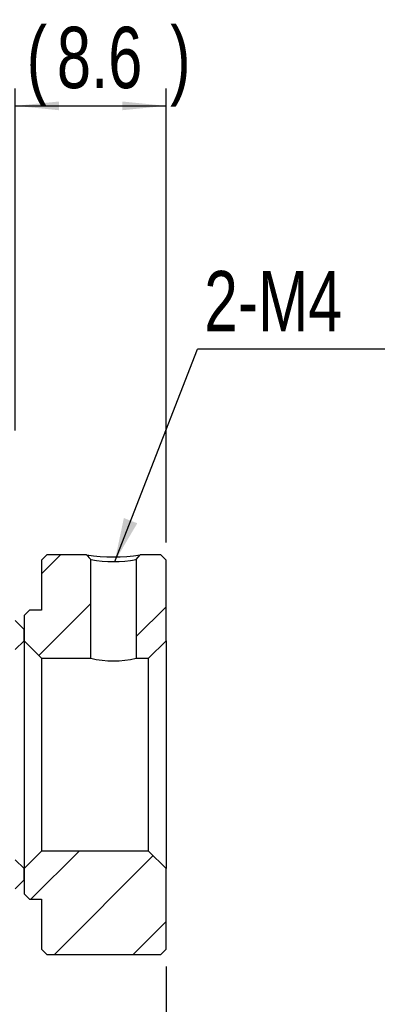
# Model space of a CAD drawing. Header units: millimetres. Extents: x 7 to 292, y 43 to 196.
# Tile 10 of 10: x 271 to 292, y 77 to 133. Entities that reach past the tile are written whole.
import ezdxf

# ---------------------------------------------------------------- set-up
doc = ezdxf.new("R2010")
doc.units = ezdxf.units.MM
doc.layers.add('FORMAT', color=7, linetype='Continuous')
doc.styles.add('SLDTEXTSTYLE0', font='TXT', dxfattribs={"width": 0.75})
doc.dimstyles.new('SLDDIMSTYLE2', dxfattribs={"dimtxt": 0.18, "dimasz": 2.5, "dimexe": 0, "dimexo": 0.0625, "dimgap": 0, "dimtad": 0, "dimtih": 1, "dimtoh": 1, "dimdec": 0, "dimrnd": 1e-09, "dimzin": 0, "dimdsep": 46, "dimtxsty": 'Standard', "dimsah": 1, "dimcen": 0.09, "dimadec": 0, "dimazin": 0, "dimtfac": 2.5, "dimtdec": 0, "dimtofl": 0, "dimtmove": 0, "dimatfit": 3, "dimfxl": 0, "dimfrac": 2, "dimtolj": 1, "dimtzin": 0, "dimarcsym": 0})
doc.dimstyles.new('SLDDIMSTYLE3', dxfattribs={"dimtxt": 3.5, "dimasz": 2.5, "dimexe": 0, "dimexo": 0.0625, "dimgap": 0.875, "dimtad": 1, "dimdec": 1, "dimrnd": 1e-09, "dimzin": 12, "dimdsep": 46, "dimtxsty": 'SLDTEXTSTYLE0', "dimsah": 1, "dimcen": 0.09, "dimadec": 0, "dimazin": 3, "dimtfac": 1, "dimtdec": 1, "dimtofl": 0, "dimtmove": 0, "dimatfit": 3, "dimfxl": 0, "dimfrac": 2, "dimtolj": 1, "dimtzin": 12, "dimarcsym": 0})

# ---------------------------------------------------------------- blocks, each defined once
blk = doc.blocks.new('_D_4')
at = {"layer": 'FORMAT', "color": 7}
for p, q in [((270.377, 109.431), (270.377, 128.962)), ((278.977, 103.031), (278.977, 128.962)), ((270.377, 127.962), (278.977, 127.962))]:
    blk.add_line(p, q, dxfattribs=at)
for points in [[(270.377, 127.962), (272.877, 127.712), (272.877, 128.212)], [(278.977, 127.962), (276.477, 128.212), (276.477, 127.712)]]:
    blk.add_solid(points, dxfattribs=at)
at = {"layer": 'FORMAT', "color": 7, "char_height": 3.5, "attachment_point": 1, "style": 'SLDTEXTSTYLE0'}
for s, insert in [('(', (271.025, 132.474)), (')', (279.211, 132.474)), ('8.6', (272.746, 132.474))]:
    blk.add_mtext(s, dxfattribs=dict(at, insert=insert))
blk = doc.blocks.new('_D_9')
at = {"layer": 'FORMAT', "color": 7}
for p, q in [((249.377, 82.531), (249.377, 51.194)), ((278.977, 78.831), (278.977, 51.194)), ((249.377, 52.194), (278.977, 52.194))]:
    blk.add_line(p, q, dxfattribs=at)
for points in [[(249.377, 52.194), (251.877, 51.944), (251.877, 52.444)], [(278.977, 52.194), (276.477, 52.444), (276.477, 51.944)]]:
    blk.add_solid(points, dxfattribs=at)
at = {"layer": 'FORMAT', "color": 7, "insert": (259.911, 56.706), "char_height": 3.5, "attachment_point": 1, "style": 'SLDTEXTSTYLE0'}
blk.add_mtext('29.6', dxfattribs=at)
blk = doc.blocks.new('SW_NOTE_1')
at = {"layer": 'FORMAT', "color": 0}
blk.add_line((10.694, 0), (0, 0), dxfattribs=at)
at = {"layer": 'FORMAT', "color": 0, "insert": (0.391, 4.453), "char_height": 3.4396, "attachment_point": 1, "style": 'SLDTEXTSTYLE0'}
blk.add_mtext('2-M4', dxfattribs=at)

msp = doc.modelspace()

# ---------------------------------------------------------------- hatches: boundary and pattern name
at = {"layer": 'FORMAT', "linetype": 'Continuous', "lineweight": 18}
h = msp.add_hatch(dxfattribs=at)
h.set_pattern_fill('ANSI31', color=256, style=0)
edge = h.paths.add_edge_path(flags=0)
edge.add_line((274.67713, 102.06235), (274.4478, 102.33116))
edge.add_line((274.4478, 102.33116), (272.17713, 102.33116))
edge.add_line((272.17713, 102.33116), (271.87713, 102.03116))
edge.add_line((271.87713, 102.03116), (271.87713, 99.18116))
edge.add_line((271.87713, 99.18116), (271.17713, 99.18116))
edge.add_line((271.17713, 99.18116), (270.87713, 98.88116))
edge.add_line((270.87713, 98.88116), (270.87713, 97.43116))
edge.add_line((270.87713, 97.43116), (271.87713, 96.43116))
edge.add_line((271.87713, 96.43116), (274.67713, 96.43116))
edge.add_line((274.67713, 96.43116), (274.67713, 102.06235))
h = msp.add_hatch(dxfattribs=at)
h.set_pattern_fill('ANSI31', color=256, style=0)
h.paths.add_polyline_path([(277.50645, 102.33116), (277.27713, 102.06235), (277.27713, 96.43116), (277.97713, 96.43116), (278.97713, 97.43116), (278.97713, 102.03116), (278.67713, 102.33116)], flags=0)
h = msp.add_hatch(dxfattribs=at)
h.set_pattern_fill('ANSI31', color=256, style=0)
edge = h.paths.add_edge_path(flags=0)
edge.add_line((270.37713, 96.93116), (270.87713, 97.43116))
edge.add_line((270.87713, 97.43116), (270.87713, 98.08116))
edge.add_line((270.87713, 98.08116), (270.37713, 98.58116))
edge.add_line((270.37713, 98.58116), (265.87713, 98.58116))
edge.add_arc((265.87713, 98.08116), 0.5, 90, 180)
edge.add_line((265.37713, 98.08116), (265.37713, 97.43116))
edge.add_arc((265.87713, 97.43116), 0.5, 180, 270)
edge.add_line((265.87713, 96.93116), (270.37713, 96.93116))
h = msp.add_hatch(dxfattribs=at)
h.set_pattern_fill('ANSI31', color=256, style=0)
h.paths.add_polyline_path([(271.87713, 79.83116), (272.17713, 79.53116), (278.67713, 79.53116), (278.97713, 79.83116), (278.97713, 84.43116), (277.97713, 85.43116), (271.87713, 85.43116), (270.87713, 84.43116), (270.87713, 82.98116), (271.17713, 82.68116), (271.87713, 82.68116)], flags=0)
h = msp.add_hatch(dxfattribs=at)
h.set_pattern_fill('ANSI31', color=256, style=0)
edge = h.paths.add_edge_path(flags=0)
edge.add_line((270.87713, 84.43116), (270.37713, 84.93116))
edge.add_line((270.37713, 84.93116), (265.87713, 84.93116))
edge.add_arc((265.87713, 84.43116), 0.5, 90, 180)
edge.add_line((265.37713, 84.43116), (265.37713, 83.78116))
edge.add_arc((265.87713, 83.78116), 0.5, 180, 270)
edge.add_line((265.87713, 83.28116), (270.37713, 83.28116))
edge.add_line((270.37713, 83.28116), (270.87713, 83.78116))
edge.add_line((270.87713, 83.78116), (270.87713, 84.43116))

# ---------------------------------------------------------------- linework, layer by layer
at = {"color": 7, "linetype": 'Continuous', "lineweight": 25}
for p, q in [((271.87713, 102.03116), (272.17713, 102.33116)), ((274.4478, 102.33116), (272.17713, 102.33116)), ((277.27713, 102.06235), (277.50645, 102.33116)), ((278.67713, 102.33116), (277.50645, 102.33116)), ((278.67713, 102.33116), (278.97713, 102.03116)), ((271.87713, 102.03116), (271.87713, 99.18116)), ((274.67713, 96.43116), (274.67713, 102.06235)), ((277.27713, 102.06235), (277.27713, 96.43116)), ((278.97713, 97.43116), (278.97713, 102.03116)), ((270.87713, 98.88116), (271.17713, 99.18116)), ((271.87713, 99.18116), (271.17713, 99.18116)), ((270.37713, 98.58116), (270.87713, 98.08116)), ((270.87713, 98.88116), (270.87713, 97.43116)), ((270.87713, 97.43116), (270.87713, 98.08116)), ((270.87713, 97.43116), (270.37713, 96.93116)), ((270.87713, 97.43116), (270.87713, 84.43116)), ((271.87713, 96.43116), (270.87713, 97.43116)), ((278.97713, 97.43116), (277.97713, 96.43116)), ((278.97713, 97.43116), (278.97713, 84.43116)), ((271.87713, 96.43116), (271.87713, 85.43116)), ((271.87713, 96.43116), (274.67713, 96.43116)), ((277.27713, 96.43116), (277.97713, 96.43116)), ((277.97713, 85.43116), (277.97713, 96.43116)), ((270.87713, 84.43116), (271.87713, 85.43116)), ((277.97713, 85.43116), (271.87713, 85.43116)), ((277.97713, 85.43116), (278.97713, 84.43116)), ((270.37713, 84.93116), (270.87713, 84.43116)), ((270.87713, 83.78116), (270.87713, 84.43116)), ((270.87713, 84.43116), (270.87713, 82.98116)), ((278.97713, 79.83116), (278.97713, 84.43116)), ((270.87713, 83.78116), (270.37713, 83.28116)), ((271.17713, 82.68116), (270.87713, 82.98116)), ((271.17713, 82.68116), (271.87713, 82.68116)), ((271.87713, 82.68116), (271.87713, 79.83116)), ((272.17713, 79.53116), (271.87713, 79.83116)), ((278.97713, 79.83116), (278.67713, 79.53116)), ((272.17713, 79.53116), (278.67713, 79.53116))]:
    msp.add_line(p, q, dxfattribs=at)
at = {"color": 7, "linetype": 'Continuous', "lineweight": 25, "flags": 128}
msp.add_lwpolyline([(274.4478, 102.33116), (274.50968, 102.25863), (274.57156, 102.1861), (274.67713, 102.06235)], dxfattribs=at)
at = {"color": 7, "linetype": 'Continuous', "lineweight": 25}
for centre, radius, start, end in [((275.97713, 113.09289), 10.86985, 261.911977, 278.088023), ((275.97713, 110.03482), 8.07777, 260.7388, 279.2612), ((275.97713, 101.84964), 5.57225, 256.508639, 283.491361)]:
    msp.add_arc(centre, radius, start, end, dxfattribs=at)

# ---------------------------------------------------------------- block references
at = {"layer": 'FORMAT', "color": 7}
msp.add_blockref('SW_NOTE_1', (280.76598, 114.08397), dxfattribs=at)

# ---------------------------------------------------------------- dimensions: what is measured, and where the dimension line sits
dim = msp.add_linear_dim(base=(278.97713, 127.96249), p1=(270.37713, 108.43116), p2=(278.97713, 102.03116), text='(<>)', dimstyle='SLDDIMSTYLE3', dxfattribs=at)
dim.commit()
dim.dimension.update_dxf_attribs({"geometry": '_D_4', "text_midpoint": (275.9782, 127.96249), "dimtype": 160})
dim = msp.add_linear_dim(base=(278.97713, 52.19413), p1=(249.37713, 83.53116), p2=(278.97713, 79.83116), angle=0, dimstyle='SLDDIMSTYLE3', dxfattribs=at)
dim.commit()
dim.dimension.update_dxf_attribs({"geometry": '_D_9', "text_midpoint": (264.43682, 52.19413), "dimtype": 160})

# ---------------------------------------------------------------- leaders
msp.add_leader([(276.04776, 101.95722), (280.76598, 114.08397)], dimstyle='SLDDIMSTYLE2', dxfattribs=at)

doc.saveas('drawing.dxf')
